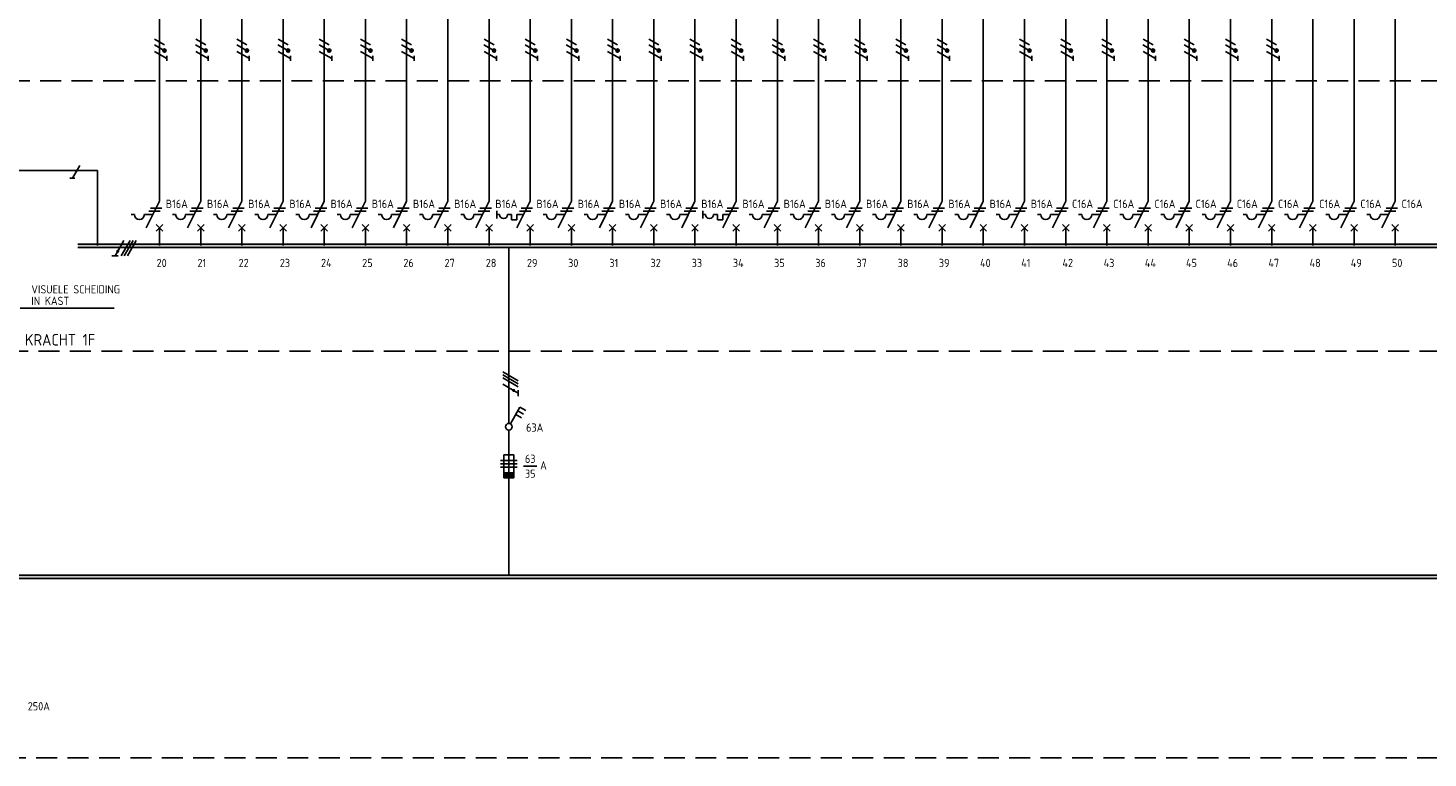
# Model space of a CAD drawing. Header units: millimetres. Extents: x 882 to 2071, y -2 to 839.
# Tile 6 of 8: x 1291 to 1716, y 332 to 553. Entities that reach past the tile are written whole.
import ezdxf
from ezdxf.enums import TextEntityAlignment as Align

# ---------------------------------------------------------------- set-up
doc = ezdxf.new("R2010")
doc.units = ezdxf.units.MM
doc.linetypes.add('HIDDEN', pattern=[9.525, 6.35, -3.175])
doc.layers.get('0').update_dxf_attribs({"linetype": 'CONTINUOUS'})
for name, color, linetype in [('1', 7, 'CONTINUOUS'), ('40', 1, 'CONTINUOUS'), ('70', 1, 'CONTINUOUS'), ('71', 2, 'CONTINUOUS'), ('73', 4, 'CONTINUOUS'), ('LIJN025', 10, 'CONTINUOUS'), ('LIJN035', 50, 'CONTINUOUS'), ('LIJN050', 90, 'CONTINUOUS'), ('TEKST25', 10, 'CONTINUOUS'), ('TEKST35', 50, 'CONTINUOUS')]:
    doc.layers.add(name, color=color, linetype=linetype)
doc.styles.add('5_0', font='iso.shx')
doc.styles.add('ISO', font='ISO.SHX')
doc.styles.add('NEN', font='iso.shx')

msp = doc.modelspace()

# ---------------------------------------------------------------- linework, layer by layer
at = {"color": 10}
for p, q in [((1320.01, 488.88), (1317.3, 484.19)), ((1321.88, 488.88), (1319.18, 484.19)), ((1322.82, 488.88), (1320.11, 484.19)), ((1322.82, 488.88), (1320.11, 484.19)), ((1323.76, 488.88), (1321.05, 484.19)), ((1318.24, 484.19), (1316.36, 484.19)), ((1434.98, 449.03), (1439.67, 446.33)), ((1434.98, 448.1), (1439.67, 445.39)), ((1434.98, 448.1), (1439.67, 445.39)), ((1434.98, 447.16), (1439.67, 444.45)), ((1434.98, 445.28), (1439.67, 442.58)), ((1439.67, 443.51), (1439.67, 441.64))]:
    msp.add_line(p, q, dxfattribs=at)
for p, q in [((1322.82, 488.88), (1320.11, 484.19)), ((1434.98, 448.1), (1439.67, 445.39))]:
    msp.add_line(p, q)
at = {"color": 10, "const_width": 0.469}
for points in [[(1318.32, 485.48, 1), (1317.91, 485.72, 1)], [(1438.38, 443.59, 1), (1438.15, 443.19, 1)]]:
    msp.add_lwpolyline(points, format="xyb", close=True, dxfattribs=at)
at = {"layer": '1', "color": 1}
for p, q in [((1332.24, 546.47), (1329.25, 548.19)), ((1332.31, 548.19), (1329.28, 549.94)), ((1344.74, 546.47), (1341.75, 548.19)), ((1344.81, 548.19), (1341.78, 549.94)), ((1357.24, 546.47), (1354.25, 548.19)), ((1357.31, 548.19), (1354.28, 549.94)), ((1369.74, 546.47), (1366.75, 548.19)), ((1369.81, 548.19), (1366.78, 549.94)), ((1382.24, 546.47), (1379.25, 548.19)), ((1382.31, 548.19), (1379.28, 549.94)), ((1394.74, 546.47), (1391.75, 548.19)), ((1394.81, 548.19), (1391.78, 549.94)), ((1407.24, 546.47), (1404.25, 548.19)), ((1407.31, 548.19), (1404.28, 549.94)), ((1432.24, 546.47), (1429.25, 548.19)), ((1432.31, 548.19), (1429.28, 549.94)), ((1444.74, 546.47), (1441.75, 548.19)), ((1444.81, 548.19), (1441.78, 549.94)), ((1457.24, 546.47), (1454.25, 548.19)), ((1457.31, 548.19), (1454.28, 549.94)), ((1469.74, 546.47), (1466.75, 548.19)), ((1469.81, 548.19), (1466.78, 549.94)), ((1482.24, 546.47), (1479.25, 548.19)), ((1482.31, 548.19), (1479.28, 549.94)), ((1494.74, 546.47), (1491.75, 548.19)), ((1494.81, 548.19), (1491.78, 549.94)), ((1507.24, 546.47), (1504.25, 548.19)), ((1507.31, 548.19), (1504.28, 549.94)), ((1519.74, 546.47), (1516.75, 548.19)), ((1519.81, 548.19), (1516.78, 549.94)), ((1532.24, 546.47), (1529.25, 548.19)), ((1532.31, 548.19), (1529.28, 549.94)), ((1544.74, 546.47), (1541.75, 548.19)), ((1544.81, 548.19), (1541.78, 549.94)), ((1557.24, 546.47), (1554.25, 548.19)), ((1557.31, 548.19), (1554.28, 549.94)), ((1569.74, 546.47), (1566.75, 548.19)), ((1569.81, 548.19), (1566.78, 549.94)), ((1594.74, 546.47), (1591.75, 548.19)), ((1594.81, 548.19), (1591.78, 549.94)), ((1607.24, 546.47), (1604.25, 548.19)), ((1607.31, 548.19), (1604.28, 549.94)), ((1619.74, 546.47), (1616.75, 548.19)), ((1619.81, 548.19), (1616.78, 549.94)), ((1632.24, 546.47), (1629.25, 548.19)), ((1632.31, 548.19), (1629.28, 549.94)), ((1644.74, 546.47), (1641.75, 548.19)), ((1644.81, 548.19), (1641.78, 549.94)), ((1657.24, 546.47), (1654.25, 548.19)), ((1657.31, 548.19), (1654.28, 549.94)), ((1669.74, 546.47), (1666.75, 548.19)), ((1669.81, 548.19), (1666.78, 549.94)), ((1333.06, 544.03), (1329.28, 546.22)), ((1345.56, 544.03), (1341.78, 546.22)), ((1358.06, 544.03), (1354.28, 546.22)), ((1370.56, 544.03), (1366.78, 546.22)), ((1383.06, 544.03), (1379.28, 546.22)), ((1395.56, 544.03), (1391.78, 546.22)), ((1408.06, 544.03), (1404.28, 546.22)), ((1433.06, 544.03), (1429.28, 546.22)), ((1445.56, 544.03), (1441.78, 546.22)), ((1458.06, 544.03), (1454.28, 546.22)), ((1470.56, 544.03), (1466.78, 546.22)), ((1483.06, 544.03), (1479.28, 546.22)), ((1495.56, 544.03), (1491.78, 546.22)), ((1508.06, 544.03), (1504.28, 546.22)), ((1520.56, 544.03), (1516.78, 546.22)), ((1533.06, 544.03), (1529.28, 546.22)), ((1545.56, 544.03), (1541.78, 546.22)), ((1558.06, 544.03), (1554.28, 546.22)), ((1570.56, 544.03), (1566.78, 546.22)), ((1595.56, 544.03), (1591.78, 546.22)), ((1608.06, 544.03), (1604.28, 546.22)), ((1620.56, 544.03), (1616.78, 546.22)), ((1633.06, 544.03), (1629.28, 546.22)), ((1645.56, 544.03), (1641.78, 546.22)), ((1658.06, 544.03), (1654.28, 546.22)), ((1670.56, 544.03), (1666.78, 546.22)), ((1306.61, 511.56), (1304.42, 507.78)), ((1434.29, 422.14), (1439.29, 422.14)), ((1439.29, 422.14), (1434.29, 422.14)), ((1434.29, 421.14), (1439.29, 421.14)), ((1434.29, 420.14), (1439.29, 420.14))]:
    msp.add_line(p, q, dxfattribs=at)
at = {"layer": '1', "color": 2}
for p, q in [((1326.78, 492.71), (1330.8, 500.74)), ((1339.28, 492.71), (1343.3, 500.74)), ((1351.78, 492.71), (1355.8, 500.74)), ((1364.28, 492.71), (1368.3, 500.74)), ((1376.78, 492.71), (1380.8, 500.74)), ((1389.28, 492.71), (1393.3, 500.74)), ((1401.78, 492.71), (1405.8, 500.74)), ((1414.28, 492.71), (1418.3, 500.74)), ((1426.78, 492.71), (1430.8, 500.74)), ((1439.28, 492.71), (1443.3, 500.74)), ((1451.78, 492.71), (1455.8, 500.74)), ((1464.28, 492.71), (1468.3, 500.74)), ((1476.78, 492.71), (1480.8, 500.74)), ((1489.28, 492.71), (1493.3, 500.74)), ((1501.78, 492.71), (1505.8, 500.74)), ((1514.28, 492.71), (1518.3, 500.74)), ((1526.78, 492.71), (1530.8, 500.74)), ((1539.28, 492.71), (1543.3, 500.74)), ((1551.78, 492.71), (1555.8, 500.74)), ((1564.28, 492.71), (1568.3, 500.74)), ((1576.78, 492.71), (1580.8, 500.74)), ((1589.28, 492.71), (1593.3, 500.74)), ((1601.78, 492.71), (1605.8, 500.74)), ((1614.28, 492.71), (1618.3, 500.74)), ((1626.78, 492.71), (1630.8, 500.74)), ((1639.28, 492.71), (1643.3, 500.74)), ((1651.78, 492.71), (1655.8, 500.74)), ((1664.28, 492.71), (1668.3, 500.74)), ((1676.78, 492.71), (1680.8, 500.74)), ((1689.28, 492.71), (1693.3, 500.74)), ((1701.78, 492.71), (1705.8, 500.74)), ((1322.2, 496.71), (1323.2, 496.71)), ((1326.2, 496.71), (1328.78, 496.71)), ((1334.7, 496.71), (1335.7, 496.71)), ((1338.7, 496.71), (1341.28, 496.71)), ((1347.2, 496.71), (1348.2, 496.71)), ((1351.2, 496.71), (1353.78, 496.71)), ((1359.7, 496.71), (1360.7, 496.71)), ((1363.7, 496.71), (1366.28, 496.71)), ((1372.2, 496.71), (1373.2, 496.71)), ((1376.2, 496.71), (1378.78, 496.71)), ((1384.7, 496.71), (1385.7, 496.71)), ((1388.7, 496.71), (1391.28, 496.71)), ((1397.2, 496.71), (1398.2, 496.71)), ((1401.2, 496.71), (1403.78, 496.71)), ((1409.7, 496.71), (1410.7, 496.71)), ((1413.7, 496.71), (1416.28, 496.71)), ((1422.2, 496.71), (1423.2, 496.71)), ((1426.2, 496.71), (1428.78, 496.71)), ((1433.2, 496.71), (1434, 496.71)), ((1436.4, 496.71), (1437.6, 496.71)), ((1437.6, 496.71), (1437.6, 495.11)), ((1437.6, 495.11), (1439.2, 495.11)), ((1439.2, 495.11), (1439.2, 496.71)), ((1439.2, 496.71), (1441.27, 496.71)), ((1447.2, 496.71), (1448.2, 496.71)), ((1451.2, 496.71), (1453.78, 496.71)), ((1459.7, 496.71), (1460.7, 496.71)), ((1463.7, 496.71), (1466.28, 496.71)), ((1472.2, 496.71), (1473.2, 496.71)), ((1476.2, 496.71), (1478.78, 496.71)), ((1484.7, 496.71), (1485.7, 496.71)), ((1488.7, 496.71), (1491.28, 496.71)), ((1495.7, 496.71), (1496.5, 496.71)), ((1498.9, 496.71), (1500.1, 496.71)), ((1500.1, 496.71), (1500.1, 495.11)), ((1500.1, 495.11), (1501.7, 495.11)), ((1501.7, 496.71), (1503.77, 496.71)), ((1501.7, 495.11), (1501.7, 496.71)), ((1509.7, 496.71), (1510.7, 496.71)), ((1513.7, 496.71), (1516.28, 496.71)), ((1522.2, 496.71), (1523.2, 496.71)), ((1526.2, 496.71), (1528.78, 496.71)), ((1534.7, 496.71), (1535.7, 496.71)), ((1538.7, 496.71), (1541.28, 496.71)), ((1547.2, 496.71), (1548.2, 496.71)), ((1551.2, 496.71), (1553.78, 496.71)), ((1559.7, 496.71), (1560.7, 496.71)), ((1563.7, 496.71), (1566.28, 496.71)), ((1572.2, 496.71), (1573.2, 496.71)), ((1576.2, 496.71), (1578.78, 496.71)), ((1584.7, 496.71), (1585.7, 496.71)), ((1588.7, 496.71), (1591.28, 496.71)), ((1597.2, 496.71), (1598.2, 496.71)), ((1601.2, 496.71), (1603.78, 496.71)), ((1609.7, 496.71), (1610.7, 496.71)), ((1613.7, 496.71), (1616.28, 496.71)), ((1622.2, 496.71), (1623.2, 496.71)), ((1626.2, 496.71), (1628.78, 496.71)), ((1634.7, 496.71), (1635.7, 496.71)), ((1638.7, 496.71), (1641.28, 496.71)), ((1647.2, 496.71), (1648.2, 496.71)), ((1651.2, 496.71), (1653.78, 496.71)), ((1659.7, 496.71), (1660.7, 496.71)), ((1663.7, 496.71), (1666.28, 496.71)), ((1672.2, 496.71), (1673.2, 496.71)), ((1676.2, 496.71), (1678.78, 496.71)), ((1684.7, 496.71), (1685.7, 496.71)), ((1688.7, 496.71), (1691.28, 496.71)), ((1697.2, 496.71), (1698.2, 496.71)), ((1701.2, 496.71), (1703.78, 496.71)), ((1435.29, 416.89), (1435.29, 423.89)), ((1435.29, 423.89), (1438.29, 423.89)), ((1438.29, 423.89), (1438.29, 416.89)), ((1438.29, 418.39), (1435.29, 418.39)), ((1438.29, 418.14), (1435.29, 418.14)), ((1438.29, 417.89), (1435.29, 417.89)), ((1438.29, 417.64), (1435.29, 417.64)), ((1438.29, 417.39), (1435.29, 417.39)), ((1438.29, 417.14), (1435.29, 417.14)), ((1438.29, 416.89), (1435.29, 416.89))]:
    msp.add_line(p, q, dxfattribs=at)
at = {"layer": '1', "color": 1}
for centre in [(1332.31, 546.44), (1344.81, 546.44), (1357.31, 546.44), (1369.81, 546.44), (1382.31, 546.44), (1394.81, 546.44), (1407.31, 546.44), (1432.31, 546.44), (1444.81, 546.44), (1457.31, 546.44), (1469.81, 546.44), (1482.31, 546.44), (1494.81, 546.44), (1507.31, 546.44), (1519.81, 546.44), (1532.31, 546.44), (1544.81, 546.44), (1557.31, 546.44), (1569.81, 546.44), (1594.81, 546.44), (1607.31, 546.44), (1619.81, 546.44), (1632.31, 546.44), (1644.81, 546.44), (1657.31, 546.44), (1669.81, 546.44)]:
    msp.add_circle(centre, 0.5, dxfattribs=at)
at = {"layer": '1', "color": 2}
for centre, radius in [((1324.7, 496.71), 1.5), ((1337.2, 496.71), 1.5), ((1349.7, 496.71), 1.5), ((1362.2, 496.71), 1.5), ((1374.7, 496.71), 1.5), ((1387.2, 496.71), 1.5), ((1399.7, 496.71), 1.5), ((1412.2, 496.71), 1.5), ((1424.7, 496.71), 1.5), ((1435.2, 496.71), 1.2), ((1449.7, 496.71), 1.5), ((1462.2, 496.71), 1.5), ((1474.7, 496.71), 1.5), ((1487.2, 496.71), 1.5), ((1497.7, 496.71), 1.2), ((1512.2, 496.71), 1.5), ((1524.7, 496.71), 1.5), ((1537.2, 496.71), 1.5), ((1549.7, 496.71), 1.5), ((1562.2, 496.71), 1.5), ((1574.7, 496.71), 1.5), ((1587.2, 496.71), 1.5), ((1599.7, 496.71), 1.5), ((1612.2, 496.71), 1.5), ((1624.7, 496.71), 1.5), ((1637.2, 496.71), 1.5), ((1649.7, 496.71), 1.5), ((1662.2, 496.71), 1.5), ((1674.7, 496.71), 1.5), ((1687.2, 496.71), 1.5), ((1699.7, 496.71), 1.5)]:
    msp.add_arc(centre, radius, 180, 0, dxfattribs=at)
at = {"layer": '70'}
for p, q in [((1333.05, 543.32), (1333.05, 544.87)), ((1345.55, 543.32), (1345.55, 544.87)), ((1358.05, 543.32), (1358.05, 544.87)), ((1370.55, 543.32), (1370.55, 544.87)), ((1383.05, 543.32), (1383.05, 544.87)), ((1395.55, 543.32), (1395.55, 544.87)), ((1408.05, 543.32), (1408.05, 544.87)), ((1433.05, 543.32), (1433.05, 544.87)), ((1445.55, 543.32), (1445.55, 544.87)), ((1458.05, 543.32), (1458.05, 544.87)), ((1470.55, 543.32), (1470.55, 544.87)), ((1483.05, 543.32), (1483.05, 544.87)), ((1495.55, 543.32), (1495.55, 544.87)), ((1508.05, 543.32), (1508.05, 544.87)), ((1520.55, 543.32), (1520.55, 544.87)), ((1533.05, 543.32), (1533.05, 544.87)), ((1545.55, 543.32), (1545.55, 544.87)), ((1558.05, 543.32), (1558.05, 544.87)), ((1570.55, 543.32), (1570.55, 544.87)), ((1595.55, 543.32), (1595.55, 544.87)), ((1608.05, 543.32), (1608.05, 544.87)), ((1620.55, 543.32), (1620.55, 544.87)), ((1633.05, 543.32), (1633.05, 544.87)), ((1645.55, 543.32), (1645.55, 544.87)), ((1658.05, 543.32), (1658.05, 544.87)), ((1670.55, 543.32), (1670.55, 544.87)), ((1305.11, 507.78), (1303.56, 507.78)), ((1327.53, 497.71), (1331.03, 497.71)), ((1328.03, 498.71), (1331.53, 498.71)), ((1340.03, 497.71), (1343.53, 497.71)), ((1340.53, 498.71), (1344.03, 498.71)), ((1352.53, 497.71), (1356.03, 497.71)), ((1353.03, 498.71), (1356.53, 498.71)), ((1365.03, 497.71), (1368.53, 497.71)), ((1365.53, 498.71), (1369.03, 498.71)), ((1377.53, 497.71), (1381.03, 497.71)), ((1378.03, 498.71), (1381.53, 498.71)), ((1390.03, 497.71), (1393.53, 497.71)), ((1390.53, 498.71), (1394.03, 498.71)), ((1402.53, 497.71), (1406.03, 497.71)), ((1403.03, 498.71), (1406.53, 498.71)), ((1415.03, 497.71), (1418.53, 497.71)), ((1415.53, 498.71), (1419.03, 498.71)), ((1427.53, 497.71), (1431.03, 497.71)), ((1428.03, 498.71), (1431.53, 498.71)), ((1440.03, 497.71), (1443.53, 497.71)), ((1440.53, 498.71), (1444.03, 498.71)), ((1452.53, 497.71), (1456.03, 497.71)), ((1453.03, 498.71), (1456.53, 498.71)), ((1465.03, 497.71), (1468.53, 497.71)), ((1465.53, 498.71), (1469.03, 498.71)), ((1477.53, 497.71), (1481.03, 497.71)), ((1478.03, 498.71), (1481.53, 498.71)), ((1490.03, 497.71), (1493.53, 497.71)), ((1490.53, 498.71), (1494.03, 498.71)), ((1502.53, 497.71), (1506.03, 497.71)), ((1503.03, 498.71), (1506.53, 498.71)), ((1515.03, 497.71), (1518.53, 497.71)), ((1515.53, 498.71), (1519.03, 498.71)), ((1527.53, 497.71), (1531.03, 497.71)), ((1528.03, 498.71), (1531.53, 498.71)), ((1540.03, 497.71), (1543.53, 497.71)), ((1540.53, 498.71), (1544.03, 498.71)), ((1552.53, 497.71), (1556.03, 497.71)), ((1553.03, 498.71), (1556.53, 498.71)), ((1565.03, 497.71), (1568.53, 497.71)), ((1565.53, 498.71), (1569.03, 498.71)), ((1577.53, 497.71), (1581.03, 497.71)), ((1578.03, 498.71), (1581.53, 498.71)), ((1590.03, 497.71), (1593.53, 497.71)), ((1590.53, 498.71), (1594.03, 498.71)), ((1602.53, 497.71), (1606.03, 497.71)), ((1603.03, 498.71), (1606.53, 498.71)), ((1615.03, 497.71), (1618.53, 497.71)), ((1615.53, 498.71), (1619.03, 498.71)), ((1627.53, 497.71), (1631.03, 497.71)), ((1628.03, 498.71), (1631.53, 498.71)), ((1640.03, 497.71), (1643.53, 497.71)), ((1640.53, 498.71), (1644.03, 498.71)), ((1652.53, 497.71), (1656.03, 497.71)), ((1653.03, 498.71), (1656.53, 498.71)), ((1665.03, 497.71), (1668.53, 497.71)), ((1665.53, 498.71), (1669.03, 498.71)), ((1677.53, 497.71), (1681.03, 497.71)), ((1678.03, 498.71), (1681.53, 498.71)), ((1690.03, 497.71), (1693.53, 497.71)), ((1690.53, 498.71), (1694.03, 498.71)), ((1702.53, 497.71), (1706.03, 497.71)), ((1703.03, 498.71), (1706.53, 498.71)), ((1441.3, 420.4), (1445.3, 420.4))]:
    msp.add_line(p, q, dxfattribs=at)
at = {"layer": '70', "const_width": 0.5}
for points in [[(1519.81, 546.69, 1), (1519.81, 546.19, 1)], [(1532.31, 546.69, 1), (1532.31, 546.19, 1)], [(1544.81, 546.69, 1), (1544.81, 546.19, 1)], [(1557.31, 546.69, 1), (1557.31, 546.19, 1)], [(1569.81, 546.69, 1), (1569.81, 546.19, 1)], [(1644.81, 546.69, 1), (1644.81, 546.19, 1)], [(1657.31, 546.69, 1), (1657.31, 546.19, 1)], [(1669.81, 546.69, 1), (1669.81, 546.19, 1)]]:
    msp.add_lwpolyline(points, format="xyb", close=True, dxfattribs=at)
at = {"layer": '70'}
for centre, start, end in [((1332.31, 546.44), 90, 270), ((1332.31, 546.44), 270, 90), ((1344.81, 546.44), 90, 270), ((1344.81, 546.44), 270, 90), ((1357.31, 546.44), 90, 270), ((1357.31, 546.44), 270, 90), ((1369.81, 546.44), 90, 270), ((1369.81, 546.44), 270, 90), ((1382.31, 546.44), 90, 270), ((1382.31, 546.44), 270, 90), ((1394.81, 546.44), 90, 270), ((1394.81, 546.44), 270, 90), ((1407.31, 546.44), 90, 270), ((1407.31, 546.44), 270, 90), ((1432.31, 546.44), 90, 270), ((1432.31, 546.44), 270, 90), ((1444.81, 546.44), 90, 270), ((1444.81, 546.44), 270, 90), ((1457.31, 546.44), 90, 270), ((1457.31, 546.44), 270, 90), ((1469.81, 546.44), 90, 270), ((1469.81, 546.44), 270, 90), ((1482.31, 546.44), 90, 270), ((1482.31, 546.44), 270, 90), ((1494.81, 546.44), 90, 270), ((1494.81, 546.44), 270, 90), ((1507.31, 546.44), 90, 270), ((1507.31, 546.44), 270, 90), ((1594.81, 546.44), 90, 270), ((1594.81, 546.44), 270, 90), ((1607.31, 546.44), 90, 270), ((1607.31, 546.44), 270, 90), ((1619.81, 546.44), 90, 270), ((1619.81, 546.44), 270, 90), ((1632.31, 546.44), 90, 270), ((1632.31, 546.44), 270, 90)]:
    msp.add_arc(centre, 0.25, start, end, dxfattribs=at)
at = {"layer": '71'}
for p, q in [((1331.8, 491.71), (1329.8, 493.71)), ((1329.8, 491.71), (1331.8, 493.71)), ((1342.3, 491.71), (1344.3, 493.71)), ((1344.3, 491.71), (1342.3, 493.71)), ((1354.8, 491.71), (1356.8, 493.71)), ((1356.8, 491.71), (1354.8, 493.71)), ((1367.3, 491.71), (1369.3, 493.71)), ((1369.3, 491.71), (1367.3, 493.71)), ((1379.8, 491.71), (1381.8, 493.71)), ((1381.8, 491.71), (1379.8, 493.71)), ((1392.3, 491.71), (1394.3, 493.71)), ((1394.3, 491.71), (1392.3, 493.71)), ((1404.8, 491.71), (1406.8, 493.71)), ((1406.8, 491.71), (1404.8, 493.71)), ((1417.3, 491.71), (1419.3, 493.71)), ((1419.3, 491.71), (1417.3, 493.71)), ((1429.8, 491.71), (1431.8, 493.71)), ((1431.8, 491.71), (1429.8, 493.71)), ((1444.3, 491.71), (1442.3, 493.71)), ((1442.3, 491.71), (1444.3, 493.71)), ((1454.8, 491.71), (1456.8, 493.71)), ((1456.8, 491.71), (1454.8, 493.71)), ((1467.3, 491.71), (1469.3, 493.71)), ((1469.3, 491.71), (1467.3, 493.71)), ((1479.8, 491.71), (1481.8, 493.71)), ((1481.8, 491.71), (1479.8, 493.71)), ((1492.3, 491.71), (1494.3, 493.71)), ((1494.3, 491.71), (1492.3, 493.71)), ((1506.8, 491.71), (1504.8, 493.71)), ((1504.8, 491.71), (1506.8, 493.71)), ((1517.3, 491.71), (1519.3, 493.71)), ((1519.3, 491.71), (1517.3, 493.71)), ((1529.8, 491.71), (1531.8, 493.71)), ((1531.8, 491.71), (1529.8, 493.71)), ((1542.3, 491.71), (1544.3, 493.71)), ((1544.3, 491.71), (1542.3, 493.71)), ((1556.8, 491.71), (1554.8, 493.71)), ((1554.8, 491.71), (1556.8, 493.71)), ((1569.3, 491.71), (1567.3, 493.71)), ((1567.3, 491.71), (1569.3, 493.71)), ((1579.8, 491.71), (1581.8, 493.71)), ((1581.8, 491.71), (1579.8, 493.71)), ((1592.3, 491.71), (1594.3, 493.71)), ((1594.3, 491.71), (1592.3, 493.71)), ((1604.8, 491.71), (1606.8, 493.71)), ((1606.8, 491.71), (1604.8, 493.71)), ((1617.3, 491.71), (1619.3, 493.71)), ((1619.3, 491.71), (1617.3, 493.71)), ((1631.8, 491.71), (1629.8, 493.71)), ((1629.8, 491.71), (1631.8, 493.71)), ((1642.3, 491.71), (1644.3, 493.71)), ((1644.3, 491.71), (1642.3, 493.71)), ((1654.8, 491.71), (1656.8, 493.71)), ((1656.8, 491.71), (1654.8, 493.71)), ((1667.3, 491.71), (1669.3, 493.71)), ((1669.3, 491.71), (1667.3, 493.71)), ((1681.8, 491.71), (1679.8, 493.71)), ((1679.8, 491.71), (1681.8, 493.71)), ((1694.3, 491.71), (1692.3, 493.71)), ((1692.3, 491.71), (1694.3, 493.71)), ((1704.8, 491.71), (1706.8, 493.71)), ((1706.8, 491.71), (1704.8, 493.71)), ((1437.3, 433.25), (1440.19, 438.27)), ((1440.19, 438.27), (1441.93, 437.27)), ((1438.94, 436.11), (1440.68, 435.11)), ((1439.57, 437.19), (1441.3, 436.19))]:
    msp.add_line(p, q, dxfattribs=at)
msp.add_circle((1436.79, 432.39), 1, dxfattribs=at)
at = {"layer": '73'}
for p, q in [((1306.03, 487.72), (1781.98, 487.72)), ((1306.03, 486.72), (1781.83, 486.72)), ((1009.81, 387.32), (1890.62, 387.32)), ((1009.81, 386.32), (1890.62, 386.32))]:
    msp.add_line(p, q, dxfattribs=at)
for points in [[(1781.72, 486.72), (1781.87, 487.72), (1306.03, 486.72), (1306.03, 487.72)], [(1896, 486.72), (1896.15, 487.72), (1420.31, 486.72), (1420.31, 487.72)], [(1890.62, 386.32), (1890.62, 387.32), (1009.81, 386.32), (1009.81, 387.32)], [(2009.59, 386.32), (2009.59, 387.32), (1128.78, 386.32), (1128.78, 387.32)]]:
    msp.add_solid(points, dxfattribs=at)
at = {"layer": 'LIJN025', "linetype": 'HIDDEN'}
for p, q in [((923.14, 537.3), (1918.87, 537.3)), ((1805.27, 455.3), (923.3, 455.3)), ((1918.87, 331.93), (923.14, 331.93))]:
    msp.add_line(p, q, dxfattribs=at)
at = {"layer": 'LIJN025'}
msp.add_line((1288.55, 468.3), (1317.05, 468.3), dxfattribs=at)
at = {"layer": 'LIJN035'}
for p, q in [((1330.8, 500.74), (1330.8, 704.62)), ((1343.3, 500.74), (1343.3, 704.62)), ((1355.8, 500.74), (1355.8, 704.62)), ((1368.3, 500.74), (1368.3, 704.62)), ((1380.8, 500.74), (1380.8, 704.62)), ((1393.3, 500.74), (1393.3, 704.62)), ((1405.8, 500.74), (1405.8, 704.62)), ((1418.3, 500.74), (1418.3, 704.62)), ((1430.8, 500.74), (1430.8, 704.62)), ((1443.3, 500.74), (1443.3, 704.62)), ((1455.8, 500.74), (1455.8, 704.62)), ((1468.3, 500.74), (1468.3, 704.62)), ((1480.8, 500.74), (1480.8, 704.62)), ((1493.3, 500.74), (1493.3, 704.62)), ((1505.8, 500.74), (1505.8, 704.62)), ((1518.3, 500.74), (1518.3, 704.62)), ((1530.8, 500.74), (1530.8, 704.62)), ((1543.3, 500.74), (1543.3, 704.62)), ((1555.8, 500.74), (1555.8, 704.62)), ((1568.3, 500.74), (1568.3, 704.62)), ((1580.8, 500.74), (1580.8, 704.62)), ((1593.3, 500.74), (1593.3, 704.62)), ((1605.8, 500.74), (1605.8, 704.62)), ((1618.3, 500.74), (1618.3, 704.62)), ((1630.8, 500.74), (1630.8, 704.62)), ((1643.3, 500.74), (1643.3, 704.62)), ((1655.8, 500.74), (1655.8, 704.62)), ((1668.3, 500.74), (1668.3, 704.62)), ((1680.8, 500.74), (1680.8, 704.62)), ((1693.3, 500.74), (1693.3, 704.62)), ((1705.8, 500.74), (1705.8, 704.62)), ((1258.64, 510.05), (1312, 510.05)), ((1312, 487.3), (1312, 510.05)), ((1312, 487.3), (1312, 492.8)), ((1330.8, 487.3), (1330.8, 492.8)), ((1343.3, 487.3), (1343.3, 492.8)), ((1355.8, 487.3), (1355.8, 492.8)), ((1368.3, 487.3), (1368.3, 492.8)), ((1380.8, 487.3), (1380.8, 492.8)), ((1393.3, 487.3), (1393.3, 492.8)), ((1405.8, 487.3), (1405.8, 492.8)), ((1418.3, 487.3), (1418.3, 492.8)), ((1430.8, 487.3), (1430.8, 492.8)), ((1443.3, 487.3), (1443.3, 492.8)), ((1455.8, 487.3), (1455.8, 492.8)), ((1468.3, 487.3), (1468.3, 492.8)), ((1480.8, 487.3), (1480.8, 492.8)), ((1493.3, 487.3), (1493.3, 492.8)), ((1505.8, 487.3), (1505.8, 492.8)), ((1518.3, 487.3), (1518.3, 492.8)), ((1530.8, 487.3), (1530.8, 492.8)), ((1543.3, 487.3), (1543.3, 492.8)), ((1555.8, 487.3), (1555.8, 492.8)), ((1568.3, 487.3), (1568.3, 492.8)), ((1580.8, 487.3), (1580.8, 492.8)), ((1593.3, 487.3), (1593.3, 492.8)), ((1605.8, 487.3), (1605.8, 492.8)), ((1618.3, 487.3), (1618.3, 492.8)), ((1630.8, 487.3), (1630.8, 492.8)), ((1643.3, 487.3), (1643.3, 492.8)), ((1655.8, 487.3), (1655.8, 492.8)), ((1668.3, 487.3), (1668.3, 492.8)), ((1680.8, 487.3), (1680.8, 492.8)), ((1693.3, 487.3), (1693.3, 492.8)), ((1705.8, 487.3), (1705.8, 492.8)), ((1436.79, 433.39), (1436.79, 486.8)), ((1436.79, 431.39), (1436.79, 387.3))]:
    msp.add_line(p, q, dxfattribs=at)
at = {"layer": 'LIJN050'}
for p, q in [((1433.2, 495.5), (1433.2, 497.9)), ((1495.7, 495.5), (1495.7, 497.9))]:
    msp.add_line(p, q, dxfattribs=at)

# ---------------------------------------------------------------- texts
at = {"layer": '40', "style": 'NEN'}
for s, p in [('B16A', (1332.71, 498.72)), ('B16A', (1345.21, 498.72)), ('B16A', (1357.71, 498.72)), ('B16A', (1370.21, 498.72)), ('B16A', (1382.71, 498.72)), ('B16A', (1395.21, 498.72)), ('B16A', (1407.71, 498.72)), ('B16A', (1420.21, 498.72)), ('B16A', (1432.71, 498.72)), ('B16A', (1445.21, 498.72)), ('B16A', (1457.71, 498.72)), ('B16A', (1470.21, 498.72)), ('B16A', (1482.71, 498.72)), ('B16A', (1495.21, 498.72)), ('B16A', (1507.71, 498.72)), ('B16A', (1520.21, 498.72)), ('B16A', (1532.71, 498.72)), ('B16A', (1545.21, 498.72)), ('B16A', (1545.21, 498.72)), ('B16A', (1557.71, 498.72)), ('B16A', (1570.21, 498.72)), ('B16A', (1582.71, 498.72)), ('B16A', (1595.21, 498.72)), ('C16A', (1607.71, 498.72)), ('C16A', (1620.21, 498.72)), ('C16A', (1632.71, 498.72)), ('C16A', (1645.21, 498.72)), ('C16A', (1657.71, 498.72)), ('C16A', (1670.21, 498.72)), ('C16A', (1682.71, 498.72)), ('C16A', (1695.21, 498.72)), ('C16A', (1707.71, 498.72)), ('A', (1446.3, 419.4))]:
    msp.add_text(s, height=2.5, dxfattribs=at).set_placement(p)
for s, p in [('63', (1443.3, 421.4)), ('35', (1443.3, 416.9))]:
    msp.add_text(s, height=2.5, dxfattribs=at).set_placement(p, align=Align.CENTER)
at = {"layer": 'TEKST25', "style": '5_0'}
for s, p in [('20', (1329.91, 480.8)), ('21', (1342.3, 480.8)), ('22', (1354.8, 480.8)), ('23', (1367.3, 480.8)), ('24', (1379.8, 480.8)), ('25', (1392.3, 480.8)), ('26', (1404.8, 480.8)), ('27', (1417.3, 480.8)), ('28', (1429.8, 480.8)), ('29', (1442.3, 480.8)), ('30', (1454.8, 480.8)), ('31', (1467.3, 480.8)), ('32', (1479.8, 480.8)), ('33', (1492.3, 480.8)), ('34', (1504.8, 480.8)), ('35', (1517.3, 480.8)), ('36', (1529.8, 480.8)), ('37', (1542.3, 480.8)), ('38', (1554.8, 480.8)), ('39', (1567.3, 480.8)), ('40', (1579.8, 480.8)), ('41', (1592.3, 480.8)), ('42', (1604.8, 480.8)), ('43', (1617.3, 480.8)), ('44', (1629.8, 480.8)), ('45', (1642.3, 480.8)), ('46', (1654.8, 480.8)), ('47', (1667.3, 480.8)), ('48', (1679.8, 480.8)), ('49', (1692.3, 480.8)), ('50', (1704.8, 480.8)), ('VISUELE SCHEIDING', (1291.91, 472.8)), ('IN KAST', (1291.91, 469.3)), ('63A', (1442.04, 430.89)), ('250A', (1290.81, 346.36))]:
    msp.add_text(s, height=2.5, dxfattribs=at).set_placement(p)
at = {"layer": 'TEKST35', "linetype": 'HIDDEN', "style": 'ISO'}
msp.add_text('KRACHT 1F', height=3.5, dxfattribs=at).set_placement((1289.97, 456.99))

doc.saveas('drawing.dxf')
